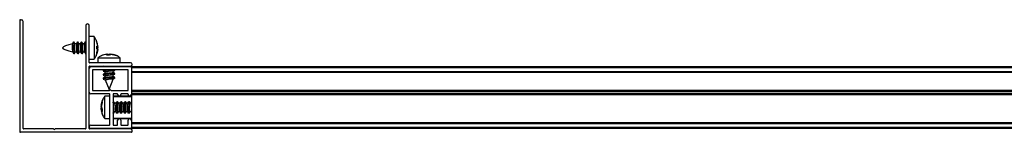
# Model space of a CAD drawing. Header units: millimetres. Extents: x 2691.005 to 2691.705, y 3117.748 to 3117.788.
# Tile 1 of 2: x 2691.005 to 2691.355, y 3117.748 to 3117.788. Entities that reach past the tile are written whole.
import ezdxf

# ---------------------------------------------------------------- set-up
doc = ezdxf.new("R2010")
doc.units = ezdxf.units.MM
doc.layers.add('SANINDUSA', color=3, linetype='Continuous')

msp = doc.modelspace()

# ---------------------------------------------------------------- linework, layer by layer
at = {"layer": 'SANINDUSA'}
for p, q in [((2691.004553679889, 3117.787879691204), (2691.004553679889, 3117.748479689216)), ((2691.004853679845, 3117.788179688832), (2691.005153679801, 3117.788179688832)), ((2691.005753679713, 3117.74947968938), (2691.005753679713, 3117.787579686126)), ((2691.028053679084, 3117.786079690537), (2691.028053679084, 3117.74947968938)), ((2691.029253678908, 3117.772979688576), (2691.029253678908, 3117.786079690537)), ((2691.02355654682, 3117.780192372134), (2691.023298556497, 3117.77957847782)), ((2691.023673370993, 3117.78017890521), (2691.023360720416, 3117.779550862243)), ((2691.024169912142, 3117.779639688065), (2691.023882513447, 3117.780181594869)), ((2691.024804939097, 3117.779639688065), (2691.024139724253, 3117.779639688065)), ((2691.024956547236, 3117.780192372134), (2691.024700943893, 3117.779584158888)), ((2691.025073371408, 3117.78017890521), (2691.024776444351, 3117.77958244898)), ((2691.025569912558, 3117.779639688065), (2691.025282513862, 3117.780181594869)), ((2691.026204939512, 3117.779639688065), (2691.025539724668, 3117.779639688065)), ((2691.02635654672, 3117.780192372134), (2691.026100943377, 3117.779584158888)), ((2691.026473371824, 3117.78017890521), (2691.026176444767, 3117.77958244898)), ((2691.026969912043, 3117.779639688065), (2691.026682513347, 3117.780181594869)), ((2691.027604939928, 3117.779639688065), (2691.026939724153, 3117.779639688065)), ((2691.027756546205, 3117.780192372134), (2691.027500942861, 3117.779584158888)), ((2691.027873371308, 3117.78017890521), (2691.027576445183, 3117.77958244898)), ((2691.030977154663, 3117.782179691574), (2691.029253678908, 3117.782179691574)), ((2691.030977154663, 3117.782179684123), (2691.030977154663, 3117.774179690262)), ((2691.032308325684, 3117.778761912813), (2691.031974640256, 3117.780343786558)), ((2691.032148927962, 3117.779047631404), (2691.032308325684, 3117.778376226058)), ((2691.032308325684, 3117.778920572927), (2691.032230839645, 3117.779233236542)), ((2691.023391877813, 3117.776805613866), (2691.023724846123, 3117.776177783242)), ((2691.023933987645, 3117.776180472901), (2691.024202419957, 3117.776719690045)), ((2691.024050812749, 3117.776167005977), (2691.024283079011, 3117.776719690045)), ((2691.024153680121, 3117.776726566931), (2691.024173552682, 3117.776736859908)), ((2691.024173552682, 3117.776719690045), (2691.024837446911, 3117.776719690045)), ((2691.024804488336, 3117.776781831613), (2691.025124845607, 3117.776177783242)), ((2691.025333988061, 3117.776180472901), (2691.025602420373, 3117.776719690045)), ((2691.025450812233, 3117.776167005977), (2691.025683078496, 3117.776719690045)), ((2691.025553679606, 3117.776726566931), (2691.025573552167, 3117.776736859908)), ((2691.025573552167, 3117.776719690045), (2691.026237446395, 3117.776719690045)), ((2691.026204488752, 3117.776781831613), (2691.026524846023, 3117.776177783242)), ((2691.026733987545, 3117.776180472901), (2691.027002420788, 3117.776719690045)), ((2691.026850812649, 3117.776167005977), (2691.027083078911, 3117.776719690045)), ((2691.02695367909, 3117.776726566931), (2691.026973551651, 3117.776736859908)), ((2691.026973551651, 3117.776719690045), (2691.027637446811, 3117.776719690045)), ((2691.027604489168, 3117.776781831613), (2691.027924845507, 3117.776177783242)), ((2691.031974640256, 3117.778826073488), (2691.032308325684, 3117.778761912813)), ((2691.031974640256, 3117.77786262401), (2691.031974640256, 3117.778826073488)), ((2691.032308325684, 3117.778761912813), (2691.031974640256, 3117.778698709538)), ((2691.032308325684, 3117.778678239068), (2691.031974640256, 3117.778496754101)), ((2691.031974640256, 3117.778624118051), (2691.032308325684, 3117.778678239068)), ((2691.031974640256, 3117.776577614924), (2691.032308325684, 3117.777983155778)), ((2691.032308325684, 3117.777681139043), (2691.031974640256, 3117.77786262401)), ((2691.031974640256, 3117.77609018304), (2691.032308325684, 3117.777681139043)), ((2691.032308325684, 3117.777597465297), (2691.031974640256, 3117.776015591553)), ((2691.031974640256, 3117.776235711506), (2691.031974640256, 3117.776577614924)), ((2691.031974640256, 3117.776040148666), (2691.031974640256, 3117.77609018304)), ((2691.032054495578, 3117.778359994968), (2691.032308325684, 3117.778376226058)), ((2691.032308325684, 3117.777983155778), (2691.032083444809, 3117.778555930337)), ((2691.032308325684, 3117.778376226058), (2691.032159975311, 3117.777998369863)), ((2691.035678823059, 3117.775934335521), (2691.03411979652, 3117.775600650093)), ((2691.035064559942, 3117.775846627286), (2691.034435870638, 3117.7756639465)), ((2691.035582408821, 3117.775934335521), (2691.03507393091, 3117.775814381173)), ((2691.035471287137, 3117.775600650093), (2691.035678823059, 3117.775934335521)), ((2691.036424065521, 3117.775600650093), (2691.035471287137, 3117.775600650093)), ((2691.035595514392, 3117.775878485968), (2691.035859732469, 3117.775934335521)), ((2691.035746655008, 3117.775600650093), (2691.035678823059, 3117.775934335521)), ((2691.035859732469, 3117.775934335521), (2691.036183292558, 3117.775600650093)), ((2691.035859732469, 3117.775934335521), (2691.03590792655, 3117.775600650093)), ((2691.036044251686, 3117.775934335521), (2691.036456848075, 3117.775746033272)), ((2691.036563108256, 3117.775934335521), (2691.036063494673, 3117.775706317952)), ((2691.036747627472, 3117.775934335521), (2691.036424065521, 3117.775600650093)), ((2691.038027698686, 3117.775600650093), (2691.036563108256, 3117.775934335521)), ((2691.038326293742, 3117.775600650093), (2691.036747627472, 3117.775934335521)), ((2691.036928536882, 3117.775934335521), (2691.038487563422, 3117.775600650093)), ((2691.037024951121, 3117.775934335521), (2691.037523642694, 3117.775816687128)), ((2691.038487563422, 3117.775600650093), (2691.038326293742, 3117.775600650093)), ((2691.029253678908, 3117.774179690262), (2691.030977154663, 3117.774179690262)), ((2691.043953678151, 3117.772879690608), (2691.029353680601, 3117.772879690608)), ((2691.032303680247, 3117.774603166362), (2691.032303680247, 3117.772879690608)), ((2691.032303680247, 3117.774603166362), (2691.040303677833, 3117.774603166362)), ((2691.040303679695, 3117.772879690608), (2691.040303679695, 3117.774603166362)), ((2691.029253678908, 3117.74947968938), (2691.029253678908, 3117.771579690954)), ((2691.029253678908, 3117.762429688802), (2691.029253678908, 3117.770929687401)), ((2691.029353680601, 3117.771679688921), (2691.043953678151, 3117.771679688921)), ((2691.029853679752, 3117.771529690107), (2691.043953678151, 3117.771529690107)), ((2691.043053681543, 3117.770329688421), (2691.030453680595, 3117.770329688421)), ((2691.030453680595, 3117.770329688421), (2691.030453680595, 3117.763129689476)), ((2691.034283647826, 3117.771572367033), (2691.034229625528, 3117.771529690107)), ((2691.034793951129, 3117.770329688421), (2691.034233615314, 3117.769892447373)), ((2691.034807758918, 3117.768940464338), (2691.034233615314, 3117.768492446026)), ((2691.034234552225, 3117.769886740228), (2691.034857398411, 3117.76966860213)), ((2691.034458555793, 3117.771679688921), (2691.034283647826, 3117.771572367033)), ((2691.034540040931, 3117.770329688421), (2691.034283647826, 3117.770172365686)), ((2691.03484368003, 3117.769116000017), (2691.034283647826, 3117.768772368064)), ((2691.034295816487, 3117.770000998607), (2691.034345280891, 3117.769979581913)), ((2691.034295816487, 3117.76860099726), (2691.034345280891, 3117.768579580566)), ((2691.034729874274, 3117.771679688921), (2691.034537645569, 3117.771529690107)), ((2691.03484368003, 3117.769676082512), (2691.03484368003, 3117.768953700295)), ((2691.038372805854, 3117.769172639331), (2691.037749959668, 3117.76939077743)), ((2691.037763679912, 3117.769943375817), (2691.038323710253, 3117.770287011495)), ((2691.037763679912, 3117.769383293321), (2691.037763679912, 3117.770114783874)), ((2691.037763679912, 3117.768543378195), (2691.038323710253, 3117.768887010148)), ((2691.037763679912, 3117.7679832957), (2691.037763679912, 3117.768714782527)), ((2691.037799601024, 3117.770118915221), (2691.03806971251, 3117.770329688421)), ((2691.037799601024, 3117.768718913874), (2691.038373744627, 3117.769166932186)), ((2691.037813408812, 3117.771529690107), (2691.038005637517, 3117.771679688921)), ((2691.038067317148, 3117.771529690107), (2691.038311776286, 3117.771679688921)), ((2691.038311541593, 3117.769058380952), (2691.038262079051, 3117.769079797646)), ((2691.043053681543, 3117.763029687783), (2691.043053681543, 3117.770329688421)), ((2691.044253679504, 3117.771529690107), (2691.658253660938, 3117.771529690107)), ((2691.044253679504, 3117.771529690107), (2691.044253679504, 3117.771229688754)), ((2691.044253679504, 3117.771229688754), (2691.044253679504, 3117.761629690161)), ((2691.044253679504, 3117.771229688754), (2691.658253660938, 3117.771229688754)), ((2691.044253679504, 3117.771229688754), (2691.044253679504, 3117.769829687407)), ((2691.044253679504, 3117.769829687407), (2691.658253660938, 3117.769829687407)), ((2691.044253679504, 3117.76952968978), (2691.658253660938, 3117.76952968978)), ((2691.658253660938, 3117.769429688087), (2691.044253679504, 3117.769429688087)), ((2691.034807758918, 3117.767540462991), (2691.034233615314, 3117.767092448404)), ((2691.034234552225, 3117.768486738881), (2691.034857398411, 3117.768268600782)), ((2691.034234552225, 3117.767086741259), (2691.034951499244, 3117.766835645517)), ((2691.03484368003, 3117.767716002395), (2691.034283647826, 3117.767372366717)), ((2691.034295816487, 3117.767200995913), (2691.034345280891, 3117.767179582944)), ((2691.03484368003, 3117.768276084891), (2691.03484368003, 3117.767553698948)), ((2691.03493813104, 3117.766840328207), (2691.034938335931, 3117.766839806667)), ((2691.034938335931, 3117.766839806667), (2691.03630367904, 3117.763379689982)), ((2691.037763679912, 3117.767079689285), (2691.036088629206, 3117.767079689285)), ((2691.03630367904, 3117.763379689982), (2691.037763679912, 3117.767079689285)), ((2691.038372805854, 3117.767772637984), (2691.037749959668, 3117.767990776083)), ((2691.037763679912, 3117.767143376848), (2691.038323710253, 3117.767487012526)), ((2691.037763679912, 3117.767079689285), (2691.037763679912, 3117.76731478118)), ((2691.037799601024, 3117.767318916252), (2691.038373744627, 3117.767766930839)), ((2691.038311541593, 3117.767658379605), (2691.038262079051, 3117.767679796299)), ((2691.036453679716, 3117.761829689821), (2691.029853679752, 3117.761829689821)), ((2691.030553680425, 3117.763029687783), (2691.036503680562, 3117.763029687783)), ((2691.036553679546, 3117.750829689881), (2691.036553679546, 3117.761729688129)), ((2691.037103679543, 3117.763029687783), (2691.043053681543, 3117.763029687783)), ((2691.03775367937, 3117.761729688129), (2691.03775367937, 3117.750829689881)), ((2691.039253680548, 3117.761829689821), (2691.0378536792, 3117.761829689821)), ((2691.039353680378, 3117.761629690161), (2691.039353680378, 3117.761729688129)), ((2691.040553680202, 3117.761729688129), (2691.040553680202, 3117.761629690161)), ((2691.04295367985, 3117.761829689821), (2691.040653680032, 3117.761829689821)), ((2691.043053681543, 3117.761629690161), (2691.043053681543, 3117.761729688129)), ((2691.044253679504, 3117.763129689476), (2691.658253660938, 3117.763129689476)), ((2691.044253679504, 3117.763029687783), (2691.658253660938, 3117.763029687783)), ((2691.044253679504, 3117.762729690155), (2691.658253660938, 3117.762729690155)), ((2691.044253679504, 3117.762729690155), (2691.044253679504, 3117.761829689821)), ((2691.658253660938, 3117.761829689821), (2691.044253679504, 3117.761829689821)), ((2691.044253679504, 3117.761629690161), (2691.044253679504, 3117.761529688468)), ((2691.658253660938, 3117.761529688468), (2691.044253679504, 3117.761529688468)), ((2691.044253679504, 3117.761429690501), (2691.044253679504, 3117.761529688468)), ((2691.033499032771, 3117.757767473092), (2691.033832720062, 3117.759126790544)), ((2691.033832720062, 3117.758654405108), (2691.033499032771, 3117.757237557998)), ((2691.033832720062, 3117.759126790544), (2691.033832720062, 3117.758654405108)), ((2691.034072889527, 3117.759787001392), (2691.033924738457, 3117.7593639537)), ((2691.036553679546, 3117.761029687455), (2691.034830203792, 3117.761029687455)), ((2691.034830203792, 3117.760519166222), (2691.034830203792, 3117.761029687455)), ((2691.034830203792, 3117.753029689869), (2691.034830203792, 3117.760519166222)), ((2691.044253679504, 3117.760829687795), (2691.03775367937, 3117.760829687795)), ((2691.03775367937, 3117.759102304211), (2691.037799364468, 3117.75904140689)), ((2691.037888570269, 3117.759054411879), (2691.03775367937, 3117.758840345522)), ((2691.037838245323, 3117.758974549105), (2691.037799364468, 3117.75904140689)), ((2691.044253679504, 3117.761029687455), (2691.037953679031, 3117.761029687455)), ((2691.03830400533, 3117.758434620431), (2691.038047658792, 3117.759041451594)), ((2691.038932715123, 3117.758489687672), (2691.038257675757, 3117.758489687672)), ((2691.039008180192, 3117.759031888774), (2691.038761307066, 3117.758489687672)), ((2691.038917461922, 3117.758465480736), (2691.038853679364, 3117.758317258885)), ((2691.039288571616, 3117.759054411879), (2691.038917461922, 3117.758465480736)), ((2691.03923824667, 3117.758974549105), (2691.039199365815, 3117.75904140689)), ((2691.039704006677, 3117.758434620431), (2691.039447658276, 3117.759041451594)), ((2691.04033271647, 3117.758489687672), (2691.039657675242, 3117.758489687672)), ((2691.040408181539, 3117.759031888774), (2691.040161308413, 3117.758489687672)), ((2691.040317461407, 3117.758465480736), (2691.040253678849, 3117.758317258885)), ((2691.040688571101, 3117.759054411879), (2691.040317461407, 3117.758465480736)), ((2691.040638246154, 3117.758974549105), (2691.040599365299, 3117.75904140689)), ((2691.041104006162, 3117.758434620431), (2691.040847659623, 3117.759041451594)), ((2691.041732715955, 3117.758489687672), (2691.041057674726, 3117.758489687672)), ((2691.041808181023, 3117.759031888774), (2691.041561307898, 3117.758489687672)), ((2691.041717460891, 3117.758465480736), (2691.041653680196, 3117.758317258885)), ((2691.042088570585, 3117.759054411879), (2691.041717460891, 3117.758465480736)), ((2691.042038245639, 3117.758974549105), (2691.041999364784, 3117.75904140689)), ((2691.042504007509, 3117.758434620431), (2691.042247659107, 3117.759041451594)), ((2691.043132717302, 3117.758489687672), (2691.042457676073, 3117.758489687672)), ((2691.043208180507, 3117.759031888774), (2691.042961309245, 3117.758489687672)), ((2691.043117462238, 3117.758465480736), (2691.043053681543, 3117.758317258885)), ((2691.043488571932, 3117.759054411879), (2691.043117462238, 3117.758465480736)), ((2691.043438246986, 3117.758974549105), (2691.043399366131, 3117.75904140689)), ((2691.043904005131, 3117.758434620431), (2691.043647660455, 3117.759041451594)), ((2691.044253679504, 3117.758489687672), (2691.043857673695, 3117.758489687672)), ((2691.658253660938, 3117.761429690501), (2691.044253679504, 3117.761429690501)), ((2691.044253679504, 3117.761429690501), (2691.044253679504, 3117.752429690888)), ((2691.033562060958, 3117.757752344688), (2691.033499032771, 3117.757455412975)), ((2691.033499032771, 3117.757385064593), (2691.033577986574, 3117.757748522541)), ((2691.033788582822, 3117.757644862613), (2691.033499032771, 3117.757708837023)), ((2691.033499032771, 3117.757346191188), (2691.033694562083, 3117.756985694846)), ((2691.033499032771, 3117.757237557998), (2691.033832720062, 3117.756408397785)), ((2691.033617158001, 3117.756320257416), (2691.033499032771, 3117.756821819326)), ((2691.033499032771, 3117.756674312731), (2691.033577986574, 3117.756310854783)), ((2691.033562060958, 3117.756307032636), (2691.033499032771, 3117.756603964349)), ((2691.033832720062, 3117.756371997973), (2691.033499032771, 3117.756291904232)), ((2691.033499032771, 3117.756291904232), (2691.033583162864, 3117.755949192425)), ((2691.033832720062, 3117.755565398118), (2691.033499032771, 3117.756291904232)), ((2691.03372676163, 3117.755326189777), (2691.033631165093, 3117.755756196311)), ((2691.033632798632, 3117.755771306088), (2691.033751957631, 3117.755218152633)), ((2691.033832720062, 3117.756408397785), (2691.033832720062, 3117.755565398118)), ((2691.033883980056, 3117.754817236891), (2691.034020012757, 3117.754431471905)), ((2691.03775367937, 3117.75506033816), (2691.038074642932, 3117.755569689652)), ((2691.037769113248, 3117.755084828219), (2691.037807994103, 3117.755017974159)), ((2691.037999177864, 3117.75502748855), (2691.038246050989, 3117.755569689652)), ((2691.038039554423, 3117.755569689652), (2691.0387266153, 3117.755569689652)), ((2691.038703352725, 3117.755624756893), (2691.038959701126, 3117.755017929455)), ((2691.039118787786, 3117.755004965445), (2691.039474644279, 3117.755569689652)), ((2691.039169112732, 3117.755084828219), (2691.039207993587, 3117.755017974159)), ((2691.039399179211, 3117.75502748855), (2691.039646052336, 3117.755569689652)), ((2691.039439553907, 3117.755569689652), (2691.040126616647, 3117.755569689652)), ((2691.040103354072, 3117.755624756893), (2691.040359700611, 3117.755017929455)), ((2691.040518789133, 3117.755004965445), (2691.040874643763, 3117.755569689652)), ((2691.04056911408, 3117.755084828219), (2691.040607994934, 3117.755017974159)), ((2691.040799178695, 3117.75502748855), (2691.041046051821, 3117.755569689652)), ((2691.040839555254, 3117.755569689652), (2691.041526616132, 3117.755569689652)), ((2691.041503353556, 3117.755624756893), (2691.041759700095, 3117.755017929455)), ((2691.041918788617, 3117.755004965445), (2691.04227464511, 3117.755569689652)), ((2691.041969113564, 3117.755084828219), (2691.042007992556, 3117.755017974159)), ((2691.04219917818, 3117.75502748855), (2691.042446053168, 3117.755569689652)), ((2691.042239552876, 3117.755569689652), (2691.042926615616, 3117.755569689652)), ((2691.042903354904, 3117.755624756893), (2691.04315969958, 3117.755017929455)), ((2691.043318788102, 3117.755004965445), (2691.043674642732, 3117.755569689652)), ((2691.043369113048, 3117.755084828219), (2691.043407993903, 3117.755017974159)), ((2691.043599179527, 3117.75502748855), (2691.043846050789, 3117.755569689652)), ((2691.043639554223, 3117.755569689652), (2691.044253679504, 3117.755569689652)), ((2691.034830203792, 3117.753029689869), (2691.036553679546, 3117.753029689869)), ((2691.03775367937, 3117.753229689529), (2691.044253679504, 3117.753229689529)), ((2691.037953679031, 3117.753029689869), (2691.044253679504, 3117.753029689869)), ((2691.039353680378, 3117.750829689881), (2691.039353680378, 3117.752429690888)), ((2691.040553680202, 3117.752429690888), (2691.040553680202, 3117.750829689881)), ((2691.043053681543, 3117.750829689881), (2691.043053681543, 3117.752429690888)), ((2691.044253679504, 3117.752429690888), (2691.044253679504, 3117.749829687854)), ((2691.044253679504, 3117.751629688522), (2691.658253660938, 3117.751629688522)), ((2691.044253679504, 3117.751529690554), (2691.658253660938, 3117.751529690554)), ((2691.658253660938, 3117.751229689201), (2691.044253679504, 3117.751229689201)), ((2691.044253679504, 3117.751229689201), (2691.044253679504, 3117.749829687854)), ((2691.044253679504, 3117.748179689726), (2691.004853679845, 3117.748179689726)), ((2691.016603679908, 3117.74937968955), (2691.005853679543, 3117.74937968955)), ((2691.027953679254, 3117.74937968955), (2691.01720367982, 3117.74937968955)), ((2691.043953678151, 3117.74937968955), (2691.029353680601, 3117.74937968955)), ((2691.029853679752, 3117.750729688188), (2691.036453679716, 3117.750729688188)), ((2691.043953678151, 3117.749529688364), (2691.029853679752, 3117.749529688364)), ((2691.0378536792, 3117.750729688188), (2691.039253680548, 3117.750729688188)), ((2691.040653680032, 3117.750729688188), (2691.04295367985, 3117.750729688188)), ((2691.658253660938, 3117.749829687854), (2691.044253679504, 3117.749829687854)), ((2691.044253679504, 3117.749829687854), (2691.044253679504, 3117.749529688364)), ((2691.658253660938, 3117.749529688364), (2691.044253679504, 3117.749529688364)), ((2691.044553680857, 3117.748479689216), (2691.044553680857, 3117.748779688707))]:
    msp.add_line(p, q, dxfattribs=at)
at = {"layer": 'SANINDUSA', "flags": 128}
for points in [[(2691.023882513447, 3117.780181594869), (2691.023803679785, 3117.780273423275), (2691.023671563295, 3117.780175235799), (2691.023559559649, 3117.779773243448), (2691.023484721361, 3117.779128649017), (2691.023458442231, 3117.778339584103)], [(2691.023699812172, 3117.780224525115), (2691.023671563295, 3117.780255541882), (2691.023559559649, 3117.780199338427), (2691.023484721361, 3117.779835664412), (2691.02348042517, 3117.779791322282)], [(2691.025282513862, 3117.780181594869), (2691.025203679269, 3117.780273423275), (2691.02507156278, 3117.780175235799), (2691.024959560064, 3117.779773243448), (2691.024884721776, 3117.779128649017), (2691.024858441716, 3117.778339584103)], [(2691.025099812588, 3117.780224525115), (2691.02507156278, 3117.780255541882), (2691.024959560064, 3117.780199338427), (2691.024884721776, 3117.779835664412), (2691.024880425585, 3117.779791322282)], [(2691.026682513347, 3117.780181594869), (2691.026603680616, 3117.780273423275), (2691.026471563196, 3117.780175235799), (2691.02635956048, 3117.779773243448), (2691.026284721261, 3117.779128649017), (2691.026258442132, 3117.778339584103)], [(2691.026499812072, 3117.780224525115), (2691.026471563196, 3117.780255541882), (2691.02635956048, 3117.780199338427), (2691.026284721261, 3117.779835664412), (2691.02628042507, 3117.779791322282)], [(2691.028053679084, 3117.7802281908), (2691.0280036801, 3117.780273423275), (2691.02787156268, 3117.780175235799), (2691.027759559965, 3117.779773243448), (2691.027684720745, 3117.779128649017), (2691.027658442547, 3117.778339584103)], [(2691.027899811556, 3117.780224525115), (2691.02787156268, 3117.780255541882), (2691.027759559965, 3117.780199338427), (2691.027684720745, 3117.779835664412), (2691.027680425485, 3117.779791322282)], [(2691.023458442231, 3117.778339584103), (2691.023484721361, 3117.777526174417), (2691.023559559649, 3117.776812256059), (2691.023671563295, 3117.776306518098), (2691.023803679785, 3117.776085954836), (2691.023933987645, 3117.776180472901)], [(2691.023907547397, 3117.776134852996), (2691.023935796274, 3117.776103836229), (2691.02404779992, 3117.776160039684), (2691.024050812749, 3117.776167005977)], [(2691.024858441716, 3117.778339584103), (2691.024884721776, 3117.777526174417), (2691.024959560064, 3117.776812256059), (2691.02507156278, 3117.776306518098), (2691.025203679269, 3117.776085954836), (2691.025333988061, 3117.776180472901)], [(2691.025307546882, 3117.776134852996), (2691.025335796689, 3117.776103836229), (2691.025447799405, 3117.776160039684), (2691.025450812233, 3117.776167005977)], [(2691.026258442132, 3117.778339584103), (2691.026284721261, 3117.777526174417), (2691.02635956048, 3117.776812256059), (2691.026471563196, 3117.776306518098), (2691.026603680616, 3117.776085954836), (2691.026733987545, 3117.776180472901)], [(2691.026707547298, 3117.776134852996), (2691.026735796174, 3117.776103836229), (2691.026847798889, 3117.776160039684), (2691.026850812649, 3117.776167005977)], [(2691.027658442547, 3117.778339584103), (2691.027684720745, 3117.777526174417), (2691.027759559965, 3117.776812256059), (2691.02787156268, 3117.776306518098), (2691.0280036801, 3117.776085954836), (2691.028053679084, 3117.776084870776)], [(2691.034283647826, 3117.770172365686), (2691.034210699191, 3117.770097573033), (2691.03433622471, 3117.769985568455), (2691.034347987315, 3117.769981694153)], [(2691.034283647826, 3117.768772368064), (2691.034210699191, 3117.768697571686), (2691.03433622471, 3117.768585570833), (2691.034347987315, 3117.768581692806)], [(2691.03484368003, 3117.769038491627), (2691.034825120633, 3117.769086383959), (2691.03484368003, 3117.769112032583)], [(2691.035376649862, 3117.771529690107), (2691.035953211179, 3117.771629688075), (2691.036252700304, 3117.771679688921)], [(2691.036088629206, 3117.769879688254), (2691.036657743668, 3117.7699729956), (2691.037180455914, 3117.770052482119), (2691.037575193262, 3117.77010574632), (2691.037780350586, 3117.770124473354), (2691.037763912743, 3117.77010574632), (2691.037763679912, 3117.770105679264)], [(2691.036088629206, 3117.768479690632), (2691.036657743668, 3117.768572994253), (2691.037180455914, 3117.768652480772), (2691.037575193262, 3117.768705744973), (2691.037780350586, 3117.768724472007), (2691.037763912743, 3117.768705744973), (2691.037763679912, 3117.768705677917)], [(2691.037763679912, 3117.77010652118), (2691.038203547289, 3117.770229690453), (2691.038377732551, 3117.770329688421)], [(2691.037763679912, 3117.768706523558), (2691.038203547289, 3117.768829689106), (2691.038396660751, 3117.768961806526), (2691.038311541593, 3117.769058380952)], [(2691.037866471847, 3117.771529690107), (2691.038203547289, 3117.771629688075), (2691.038311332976, 3117.771679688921)], [(2691.034283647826, 3117.767372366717), (2691.034210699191, 3117.767297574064), (2691.03433622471, 3117.767185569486), (2691.034347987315, 3117.767181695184)], [(2691.03484368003, 3117.76763849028), (2691.034825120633, 3117.767686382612), (2691.03484368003, 3117.767712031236)], [(2691.036088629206, 3117.767079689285), (2691.036657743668, 3117.767172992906), (2691.037180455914, 3117.767252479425), (2691.037575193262, 3117.767305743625), (2691.037780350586, 3117.767324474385), (2691.037763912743, 3117.767305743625), (2691.037763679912, 3117.767305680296)], [(2691.037763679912, 3117.767306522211), (2691.038203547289, 3117.767429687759), (2691.038396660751, 3117.767561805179), (2691.038311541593, 3117.767658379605)], [(2691.03775367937, 3117.758695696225), (2691.037803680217, 3117.758861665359), (2691.037935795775, 3117.759109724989), (2691.038047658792, 3117.759041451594)], [(2691.038072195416, 3117.755569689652), (2691.03806037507, 3117.755558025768), (2691.037980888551, 3117.755599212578), (2691.03792762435, 3117.755859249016), (2691.037908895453, 3117.756297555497), (2691.03792762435, 3117.756845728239), (2691.037980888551, 3117.757418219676), (2691.03806037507, 3117.757925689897), (2691.038153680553, 3117.758288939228)], [(2691.039118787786, 3117.755004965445), (2691.039071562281, 3117.75494965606), (2691.038959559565, 3117.755018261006), (2691.038884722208, 3117.755393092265), (2691.038858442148, 3117.75601707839), (2691.038884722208, 3117.756795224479), (2691.038959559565, 3117.757609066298), (2691.039071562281, 3117.75833470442), (2691.039203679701, 3117.758861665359), (2691.039335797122, 3117.759109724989), (2691.039447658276, 3117.759041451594)], [(2691.038895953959, 3117.758489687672), (2691.038959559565, 3117.758884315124), (2691.039071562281, 3117.759118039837), (2691.039199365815, 3117.75904140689)], [(2691.039472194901, 3117.755569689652), (2691.039460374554, 3117.755558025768), (2691.039380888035, 3117.755599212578), (2691.039327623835, 3117.755859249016), (2691.039308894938, 3117.756297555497), (2691.039327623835, 3117.756845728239), (2691.039380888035, 3117.757418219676), (2691.039460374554, 3117.757925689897), (2691.039553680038, 3117.758288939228)], [(2691.040518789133, 3117.755004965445), (2691.040471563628, 3117.75494965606), (2691.04035955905, 3117.755018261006), (2691.040284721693, 3117.755393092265), (2691.040258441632, 3117.75601707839), (2691.040284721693, 3117.756795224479), (2691.04035955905, 3117.757609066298), (2691.040471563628, 3117.75833470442), (2691.040603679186, 3117.758861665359), (2691.040735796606, 3117.759109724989), (2691.040847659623, 3117.759041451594)], [(2691.040295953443, 3117.758489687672), (2691.04035955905, 3117.758884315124), (2691.040471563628, 3117.759118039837), (2691.040599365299, 3117.75904140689)], [(2691.040872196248, 3117.755569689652), (2691.040860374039, 3117.755558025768), (2691.04078088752, 3117.755599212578), (2691.040727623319, 3117.755859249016), (2691.040708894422, 3117.756297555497), (2691.040727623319, 3117.756845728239), (2691.04078088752, 3117.757418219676), (2691.040860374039, 3117.757925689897), (2691.040953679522, 3117.758288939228)], [(2691.041918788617, 3117.755004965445), (2691.041871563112, 3117.75494965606), (2691.041759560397, 3117.755018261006), (2691.041684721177, 3117.755393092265), (2691.041658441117, 3117.75601707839), (2691.041684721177, 3117.756795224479), (2691.041759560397, 3117.757609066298), (2691.041871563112, 3117.75833470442), (2691.04200367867, 3117.758861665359), (2691.04213579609, 3117.759109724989), (2691.042247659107, 3117.759041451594)], [(2691.041695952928, 3117.758489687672), (2691.041759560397, 3117.758884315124), (2691.041871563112, 3117.759118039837), (2691.041999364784, 3117.75904140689)], [(2691.042272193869, 3117.755569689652), (2691.042260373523, 3117.755558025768), (2691.042180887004, 3117.755599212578), (2691.042127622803, 3117.755859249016), (2691.042108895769, 3117.756297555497), (2691.042127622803, 3117.756845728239), (2691.042180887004, 3117.757418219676), (2691.042260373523, 3117.757925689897), (2691.042353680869, 3117.758288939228)], [(2691.043318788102, 3117.755004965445), (2691.043271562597, 3117.75494965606), (2691.043159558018, 3117.755018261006), (2691.043084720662, 3117.755393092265), (2691.043058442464, 3117.75601707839), (2691.043084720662, 3117.756795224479), (2691.043159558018, 3117.757609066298), (2691.043271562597, 3117.75833470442), (2691.043403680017, 3117.758861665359), (2691.043535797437, 3117.759109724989), (2691.043647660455, 3117.759041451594)], [(2691.043095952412, 3117.758489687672), (2691.043159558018, 3117.758884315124), (2691.043271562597, 3117.759118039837), (2691.043399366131, 3117.75904140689)], [(2691.043672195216, 3117.755569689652), (2691.04366037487, 3117.755558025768), (2691.043580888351, 3117.755599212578), (2691.043527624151, 3117.755859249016), (2691.043508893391, 3117.756297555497), (2691.043527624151, 3117.756845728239), (2691.043580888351, 3117.757418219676), (2691.04366037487, 3117.757925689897), (2691.043753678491, 3117.758288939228)], [(2691.037999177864, 3117.75502748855), (2691.037935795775, 3117.754941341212), (2691.037803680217, 3117.755025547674), (2691.037772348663, 3117.755089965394)], [(2691.039399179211, 3117.75502748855), (2691.039335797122, 3117.754941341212), (2691.039203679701, 3117.755025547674), (2691.039172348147, 3117.755089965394)], [(2691.040799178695, 3117.75502748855), (2691.040735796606, 3117.754941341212), (2691.040603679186, 3117.755025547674), (2691.040572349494, 3117.755089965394)], [(2691.04219917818, 3117.75502748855), (2691.04213579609, 3117.754941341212), (2691.04200367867, 3117.755025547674), (2691.041972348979, 3117.755089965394)], [(2691.043599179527, 3117.75502748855), (2691.043535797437, 3117.754941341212), (2691.043403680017, 3117.755025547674), (2691.043372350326, 3117.755089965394)]]:
    msp.add_lwpolyline(points, dxfattribs=at)
at = {"layer": 'SANINDUSA'}
for centre, radius, start, end in [((2691.004853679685, 3117.78787968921), 0.0003000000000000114, 90, 180), ((2691.005153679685, 3117.78757968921), 0.0006000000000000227, 0, 90), ((2691.028653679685, 3117.78607968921), 0.0006000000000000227, 0, 180), ((2691.027477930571, 3117.77818192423), 0.003628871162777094, 156.3561900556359, 203.6438099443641), ((2691.028877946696, 3117.77818192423), 0.00362888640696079, 156.3562954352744, 203.6437045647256), ((2691.030277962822, 3117.77818192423), 0.003628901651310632, 156.3564008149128, 203.6435991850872), ((2691.029353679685, 3117.77297968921), 0.0001000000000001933, 180, 270), ((2691.043953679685, 3117.77227968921), 0.0006000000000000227, 270, 90), ((2691.029353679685, 3117.77157968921), 0.0001000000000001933, 90, 180), ((2691.029853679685, 3117.77092968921), 0.0006000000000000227, 90, 180), ((2691.039437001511, 3117.748901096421), 0.0216208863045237, 97.64727137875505, 103.9232224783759), ((2691.040301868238, 3117.744499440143), 0.02474273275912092, 94.46941181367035, 104.1946039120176), ((2691.037419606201, 3117.758829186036), 0.01044316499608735, 97.63831300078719, 104.4834961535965), ((2691.043953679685, 3117.77122968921), 0.0002999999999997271, 0, 90), ((2691.040301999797, 3117.743098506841), 0.02474367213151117, 94.46954734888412, 104.1943679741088), ((2691.037419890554, 3117.757427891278), 0.01044448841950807, 97.63891321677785, 104.4832319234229), ((2691.029853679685, 3117.76242968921), 0.000600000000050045, 180, 270), ((2691.030553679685, 3117.76312968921), 0.0001000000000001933, 180, 270), ((2691.036453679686, 3117.76172968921), 9.999999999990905e-05, 0, 90), ((2691.036803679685, 3117.76290468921), 0.0003250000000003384, 22.61986493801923, 157.3801350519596), ((2691.037853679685, 3117.76172968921), 0.0001000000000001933, 90, 180), ((2691.039253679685, 3117.76172968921), 0.0001000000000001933, 0, 90), ((2691.039953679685, 3117.76162968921), 0.0006000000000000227, 180, 0), ((2691.040653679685, 3117.76172968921), 0.0001000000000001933, 90, 180), ((2691.042953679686, 3117.76172968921), 9.999999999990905e-05, 0, 90), ((2691.043653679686, 3117.76162968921), 0.0006000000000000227, 180, 0), ((2691.037953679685, 3117.76082968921), 0.0002000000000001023, 90, 180), ((2691.037953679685, 3117.75322968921), 0.0002000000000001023, 180, 270), ((2691.039953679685, 3117.75242968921), 0.0006000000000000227, 0, 180), ((2691.043653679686, 3117.75242968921), 0.0006000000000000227, 0, 180), ((2691.004853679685, 3117.74847968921), 0.0003000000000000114, 180, 270), ((2691.005853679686, 3117.74947968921), 0.0001000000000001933, 180, 270), ((2691.016903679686, 3117.74950468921), 0.0003250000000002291, 202.6198649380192, 337.3801350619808), ((2691.027953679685, 3117.74947968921), 0.0001000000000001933, 270, 0), ((2691.029853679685, 3117.75012968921), 0.0006000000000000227, 90, 270), ((2691.029353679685, 3117.74947968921), 0.0001000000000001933, 180, 270), ((2691.036453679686, 3117.75082968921), 0.0001000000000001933, 270, 0), ((2691.037853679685, 3117.75082968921), 9.999999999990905e-05, 180, 270), ((2691.039253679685, 3117.75082968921), 0.0001000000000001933, 270, 0), ((2691.040653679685, 3117.75082968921), 0.0001000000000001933, 180, 270), ((2691.042953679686, 3117.75082968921), 0.0001000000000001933, 270, 0), ((2691.043953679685, 3117.74982968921), 0.0003000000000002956, 270, 0), ((2691.043953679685, 3117.74877968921), 0.0006000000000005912, 0, 90), ((2691.044253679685, 3117.74847968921), 0.0003000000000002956, 270, 0)]:
    msp.add_arc(centre, radius, start, end, dxfattribs=at)
for centre, major_axis, ratio, start_param, end_param in [((2691.0241585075, 3117.77817968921), (-1.931617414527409e-05, 0.00145999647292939), 0.166141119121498, 6.223561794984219, 9.32547118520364), ((2691.0255585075, 3117.77817968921), (-1.931617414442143e-05, 0.001459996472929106), 0.1661411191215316, 6.223561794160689, 9.32547118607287), ((2691.0269585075, 3117.77817968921), (-1.931617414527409e-05, 0.001459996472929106), 0.1661411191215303, 6.223561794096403, 9.325471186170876), ((2691.036303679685, 3117.769874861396), (0.001459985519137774, 0.0002400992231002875), 0.02708300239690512, 6.278731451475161, 7.997360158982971), ((2691.036303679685, 3117.768474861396), (0.001459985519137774, 0.0002400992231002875), 0.02708300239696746, 6.278731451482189, 7.997360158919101), ((2691.036303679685, 3117.767074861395), (0.001459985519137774, 0.0002400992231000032), 0.02708300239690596, 6.278731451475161, 7.997360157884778), ((2691.0381585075, 3117.75702968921), (0.0001214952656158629, 0.001459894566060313), 0.1444157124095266, 0.5426272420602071, 3.153610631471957), ((2691.0395585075, 3117.75702968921), (0.000121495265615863, 0.001459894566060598), 0.1444157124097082, 0.5426272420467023, 3.15361063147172), ((2691.040958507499, 3117.75702968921), (0.000121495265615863, 0.001459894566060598), 0.1444157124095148, 0.5426272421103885, 3.153610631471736), ((2691.0423585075, 3117.75702968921), (0.000121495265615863, 0.001459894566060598), 0.1444157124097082, 0.5426272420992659, 3.153610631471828), ((2691.0437585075, 3117.75702968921), (0.0001214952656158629, 0.001459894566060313), 0.1444157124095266, 0.5426272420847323, 3.153610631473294)]:
    msp.add_ellipse(centre, major_axis=major_axis, ratio=ratio, start_param=start_param, end_param=end_param, dxfattribs=at)
for points, knots in [([(2691.023393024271, 3117.779615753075), (2691.021576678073, 3117.779137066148), (2691.017923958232, 3117.778174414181), (2691.021590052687, 3117.777211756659), (2691.023433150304, 3117.776727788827)], [0, 0, 0, 0, 0.4972585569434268, 1, 1, 1, 1]), ([(2691.023362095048, 3117.779550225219), (2691.023336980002, 3117.779483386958), (2691.023286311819, 3117.77934854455), (2691.023236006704, 3117.778965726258), (2691.023210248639, 3117.778504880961), (2691.023212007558, 3117.778010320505), (2691.023239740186, 3117.777535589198), (2691.023292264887, 3117.777139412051), (2691.023348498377, 3117.776884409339), (2691.023389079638, 3117.776826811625), (2691.023400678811, 3117.77681034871)], [0, 0, 0, 0, 0.1361306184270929, 0.2746358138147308, 0.410225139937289, 0.5437135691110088, 0.6764810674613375, 0.8100491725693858, 0.9457071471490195, 1, 1, 1, 1]), ([(2691.024779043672, 3117.77958123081), (2691.024759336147, 3117.779529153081), (2691.024718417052, 3117.779421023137), (2691.024673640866, 3117.779074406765), (2691.024649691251, 3117.778677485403), (2691.024643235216, 3117.778268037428), (2691.024651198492, 3117.777852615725), (2691.024679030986, 3117.777412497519), (2691.024727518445, 3117.777044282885), (2691.024774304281, 3117.776830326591), (2691.024804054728, 3117.776793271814), (2691.024810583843, 3117.776785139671)], [0, 0, 0, 0, 0.1213169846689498, 0.2518926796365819, 0.3812572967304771, 0.4695092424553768, 0.5779186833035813, 0.7057484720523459, 0.8341418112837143, 0.9636003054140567, 1, 1, 1, 1]), ([(2691.026179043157, 3117.77958123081), (2691.026159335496, 3117.779529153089), (2691.026118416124, 3117.779421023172), (2691.026073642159, 3117.779074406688), (2691.026049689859, 3117.778677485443), (2691.026043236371, 3117.778268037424), (2691.026051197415, 3117.777852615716), (2691.026079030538, 3117.777412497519), (2691.026127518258, 3117.777044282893), (2691.026174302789, 3117.776830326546), (2691.026204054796, 3117.776793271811), (2691.026210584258, 3117.776785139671)], [0, 0, 0, 0, 0.1213169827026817, 0.2518926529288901, 0.3812572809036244, 0.4695092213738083, 0.5779186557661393, 0.7057484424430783, 0.8341417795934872, 0.9636002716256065, 0.9999999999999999, 0.9999999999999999, 0.9999999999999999, 0.9999999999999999]), ([(2691.027579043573, 3117.77958123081), (2691.027559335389, 3117.779529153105), (2691.02751841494, 3117.779421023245), (2691.027473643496, 3117.779074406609), (2691.027449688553, 3117.778677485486), (2691.027443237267, 3117.778268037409), (2691.027451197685, 3117.77785261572), (2691.027479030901, 3117.777412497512), (2691.027527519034, 3117.777044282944), (2691.027574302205, 3117.776830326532), (2691.027604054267, 3117.77679327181), (2691.027610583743, 3117.776785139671)], [0, 0, 0, 0, 0.121317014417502, 0.2518926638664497, 0.381257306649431, 0.4695092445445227, 0.5779186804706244, 0.7057484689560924, 0.8341418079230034, 0.9636002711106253, 1, 1, 1, 1]), ([(2691.031951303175, 3117.780350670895), (2691.03182497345, 3117.780703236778), (2691.031593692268, 3117.781348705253), (2691.031166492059, 3117.781883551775), (2691.030972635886, 3117.78212625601)], [0, 0, 0, 0, 0.5462170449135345, 1, 1, 1, 1]), ([(2691.03134744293, 3117.781606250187), (2691.031308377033, 3117.781689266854), (2691.031218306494, 3117.781880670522), (2691.031071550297, 3117.782033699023), (2691.030988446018, 3117.78212035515)], [0, 0, 0, 0, 0.4337255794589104, 1, 1, 1, 1]), ([(2691.032256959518, 3117.779240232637), (2691.032175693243, 3117.779690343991), (2691.032067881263, 3117.780287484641), (2691.031772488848, 3117.780811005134), (2691.031699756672, 3117.780939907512)], [0, 0, 0, 0, 0.753777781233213, 0.9999999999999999, 0.9999999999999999, 0.9999999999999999, 0.9999999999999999]), ([(2691.030956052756, 3117.774208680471), (2691.031057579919, 3117.774324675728), (2691.031473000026, 3117.774799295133), (2691.031817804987, 3117.775439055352), (2691.031952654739, 3117.775971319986), (2691.031970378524, 3117.776041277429)], [0, 0, 0, 0, 0.2193194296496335, 0.8973923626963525, 1, 1, 1, 1]), ([(2691.031727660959, 3117.775472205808), (2691.031862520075, 3117.775757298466), (2691.032157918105, 3117.776381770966), (2691.032241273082, 3117.77706857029), (2691.032286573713, 3117.777441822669)], [0, 0, 0, 0, 0.4565335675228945, 1, 1, 1, 1]), ([(2691.03410523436, 3117.775561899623), (2691.033834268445, 3117.775468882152), (2691.033203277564, 3117.775252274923), (2691.032667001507, 3117.77485293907), (2691.032361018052, 3117.774625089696)], [0, 0, 0, 0, 0.4294292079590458, 1, 1, 1, 1]), ([(2691.034218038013, 3117.775600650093), (2691.034077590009, 3117.775570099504), (2691.033852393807, 3117.775521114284), (2691.033656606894, 3117.77540153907), (2691.033582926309, 3117.77535653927)], [0, 0, 0, 0, 0.6236695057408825, 1, 1, 1, 1]), ([(2691.03901698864, 3117.775356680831), (2691.038691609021, 3117.775512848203), (2691.038214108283, 3117.775742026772), (2691.037691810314, 3117.775807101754), (2691.037525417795, 3117.775827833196)], [0, 0, 0, 0, 0.6814222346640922, 1, 1, 1, 1]), ([(2691.04025670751, 3117.77460384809), (2691.040105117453, 3117.774726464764), (2691.039624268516, 3117.77511540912), (2691.03900507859, 3117.775448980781), (2691.038529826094, 3117.775574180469), (2691.038464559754, 3117.77559137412)], [0, 0, 0, 0, 0.2842682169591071, 0.9017086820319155, 1, 1, 1, 1]), ([(2691.03485956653, 3117.769674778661), (2691.034854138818, 3117.769675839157), (2691.034837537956, 3117.769679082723), (2691.034968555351, 3117.769705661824), (2691.035250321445, 3117.769753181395), (2691.035641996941, 3117.769813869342), (2691.035944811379, 3117.769858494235), (2691.036088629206, 3117.769879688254)], [0, 0, 0, 0, 0.1099243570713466, 0.3362077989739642, 0.5635075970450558, 0.7926935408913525, 1, 1, 1, 1]), ([(2691.03603150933, 3117.76917968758), (2691.036197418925, 3117.769203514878), (2691.036529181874, 3117.769251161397), (2691.037008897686, 3117.769313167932), (2691.037406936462, 3117.769360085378), (2691.037642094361, 3117.769382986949), (2691.037750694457, 3117.769390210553), (2691.03774853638, 3117.769386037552), (2691.037747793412, 3117.769384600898)], [0, 0, 0, 0, 0.1999852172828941, 0.3999026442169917, 0.59850661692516, 0.7952979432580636, 0.9295265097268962, 1, 1, 1, 1]), ([(2691.03485956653, 3117.768274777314), (2691.03485413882, 3117.768275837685), (2691.034837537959, 3117.768279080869), (2691.034968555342, 3117.768305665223), (2691.03525032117, 3117.768353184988), (2691.035641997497, 3117.76841386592), (2691.03594481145, 3117.768458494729), (2691.036088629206, 3117.768479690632)], [0, 0, 0, 0, 0.1099243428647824, 0.3362078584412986, 0.5635076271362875, 0.7926933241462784, 1, 1, 1, 1]), ([(2691.034953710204, 3117.766842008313), (2691.034947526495, 3117.766841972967), (2691.034913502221, 3117.766841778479), (2691.035010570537, 3117.766867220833), (2691.035244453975, 3117.76691756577), (2691.035618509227, 3117.766990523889), (2691.035930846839, 3117.767049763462), (2691.036088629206, 3117.767079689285)], [0, 0, 0, 0, 0.05174111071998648, 0.2846922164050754, 0.5190161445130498, 0.75702327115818, 1, 1, 1, 1]), ([(2691.03603150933, 3117.767779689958), (2691.036197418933, 3117.767803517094), (2691.0365291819, 3117.767851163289), (2691.037008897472, 3117.767913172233), (2691.037406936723, 3117.767960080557), (2691.037642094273, 3117.767982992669), (2691.037750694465, 3117.767990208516), (2691.037748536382, 3117.767986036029), (2691.037747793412, 3117.767984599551)], [0, 0, 0, 0, 0.1999852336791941, 0.3999026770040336, 0.5985065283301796, 0.79529794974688, 0.9295265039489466, 1, 1, 1, 1]), ([(2691.034818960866, 3117.760973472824), (2691.034616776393, 3117.760698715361), (2691.034140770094, 3117.760051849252), (2691.033721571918, 3117.759062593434), (2691.033618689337, 3117.758356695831), (2691.033582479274, 3117.758108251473)], [0, 0, 0, 0, 0.3236402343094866, 0.7619516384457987, 1, 1, 1, 1]), ([(2691.034826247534, 3117.761010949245), (2691.034806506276, 3117.760990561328), (2691.034681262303, 3117.76086121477), (2691.034601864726, 3117.760697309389), (2691.034534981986, 3117.76055923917)], [0, 0, 0, 0, 0.1576224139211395, 1, 1, 1, 1]), ([(2691.038153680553, 3117.758288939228), (2691.038177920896, 3117.758364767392), (2691.038215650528, 3117.758482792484), (2691.038246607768, 3117.758472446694), (2691.038257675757, 3117.758468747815)], [0, 0, 0, 0, 0.6424749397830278, 1, 1, 1, 1]), ([(2691.03871044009, 3117.755627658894), (2691.038698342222, 3117.755659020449), (2691.038669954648, 3117.755732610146), (2691.038649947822, 3117.755995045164), (2691.038643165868, 3117.75632979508), (2691.03865121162, 3117.756719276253), (2691.038679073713, 3117.75718893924), (2691.038727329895, 3117.757664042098), (2691.038787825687, 3117.75806565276), (2691.03883247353, 3117.758236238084), (2691.038853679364, 3117.758317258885)], [0, 0, 0, 0, 0.1038803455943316, 0.2437546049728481, 0.3391729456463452, 0.4563833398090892, 0.5945932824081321, 0.7334094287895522, 0.8733807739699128, 1, 1, 1, 1]), ([(2691.039553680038, 3117.758288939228), (2691.039577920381, 3117.758364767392), (2691.039615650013, 3117.758482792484), (2691.039646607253, 3117.758472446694), (2691.039657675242, 3117.758468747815)], [0, 0, 0, 0, 0.6424749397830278, 1, 1, 1, 1]), ([(2691.040110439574, 3117.755627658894), (2691.040098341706, 3117.755659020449), (2691.040069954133, 3117.755732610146), (2691.040049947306, 3117.755995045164), (2691.040043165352, 3117.75632979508), (2691.040051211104, 3117.756719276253), (2691.040079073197, 3117.75718893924), (2691.04012732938, 3117.757664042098), (2691.040187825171, 3117.75806565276), (2691.040232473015, 3117.758236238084), (2691.040253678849, 3117.758317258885)], [0, 0, 0, 0, 0.1038803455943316, 0.2437546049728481, 0.3391729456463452, 0.4563833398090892, 0.5945932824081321, 0.7334094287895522, 0.8733807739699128, 1, 1, 1, 1]), ([(2691.040953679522, 3117.758288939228), (2691.040977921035, 3117.758364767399), (2691.041015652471, 3117.758482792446), (2691.041046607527, 3117.758472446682), (2691.041057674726, 3117.758468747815)], [0, 0, 0, 0, 0.642475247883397, 1, 1, 1, 1]), ([(2691.041510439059, 3117.755627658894), (2691.041498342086, 3117.755659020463), (2691.0414699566, 3117.755732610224), (2691.041449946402, 3117.755995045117), (2691.041443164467, 3117.756329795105), (2691.041451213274, 3117.75671927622), (2691.041479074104, 3117.757188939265), (2691.041527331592, 3117.757664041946), (2691.041587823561, 3117.758065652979), (2691.041632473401, 3117.758236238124), (2691.041653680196, 3117.758317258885)], [0, 0, 0, 0, 0.1038802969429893, 0.243754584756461, 0.3391729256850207, 0.4563833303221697, 0.5945932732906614, 0.7334094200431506, 0.8733806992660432, 0.9999999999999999, 0.9999999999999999, 0.9999999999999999, 0.9999999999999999]), ([(2691.042353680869, 3117.758288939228), (2691.042377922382, 3117.758364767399), (2691.042415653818, 3117.758482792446), (2691.042446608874, 3117.758472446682), (2691.042457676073, 3117.758468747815)], [0, 0, 0, 0, 0.642475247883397, 1, 1, 1, 1]), ([(2691.042910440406, 3117.755627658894), (2691.042898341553, 3117.755659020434), (2691.042869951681, 3117.755732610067), (2691.042849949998, 3117.755995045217), (2691.042843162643, 3117.756329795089), (2691.042851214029, 3117.756719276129), (2691.042879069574, 3117.757188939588), (2691.042927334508, 3117.757664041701), (2691.042987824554, 3117.758065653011), (2691.043032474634, 3117.758236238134), (2691.043053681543, 3117.758317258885)], [0, 0, 0, 0, 0.1038803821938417, 0.24375459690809, 0.3391729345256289, 0.4563833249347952, 0.5945932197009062, 0.733409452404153, 0.8733807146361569, 1, 1, 1, 1]), ([(2691.043753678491, 3117.758288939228), (2691.043777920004, 3117.758364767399), (2691.04381565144, 3117.758482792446), (2691.043846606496, 3117.758472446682), (2691.043857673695, 3117.758468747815)], [0, 0, 0, 0, 0.642475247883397, 1, 1, 1, 1]), ([(2691.033555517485, 3117.755941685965), (2691.033656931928, 3117.755503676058), (2691.033868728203, 3117.754588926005), (2691.034350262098, 3117.753615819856), (2691.03475540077, 3117.753158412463), (2691.034835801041, 3117.753067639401)], [0, 0, 0, 0, 0.4241061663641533, 0.8857131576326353, 1, 1, 1, 1])]:
    msp.add_open_spline(points, degree=3, knots=knots, dxfattribs=at)

doc.saveas('drawing.dxf')
